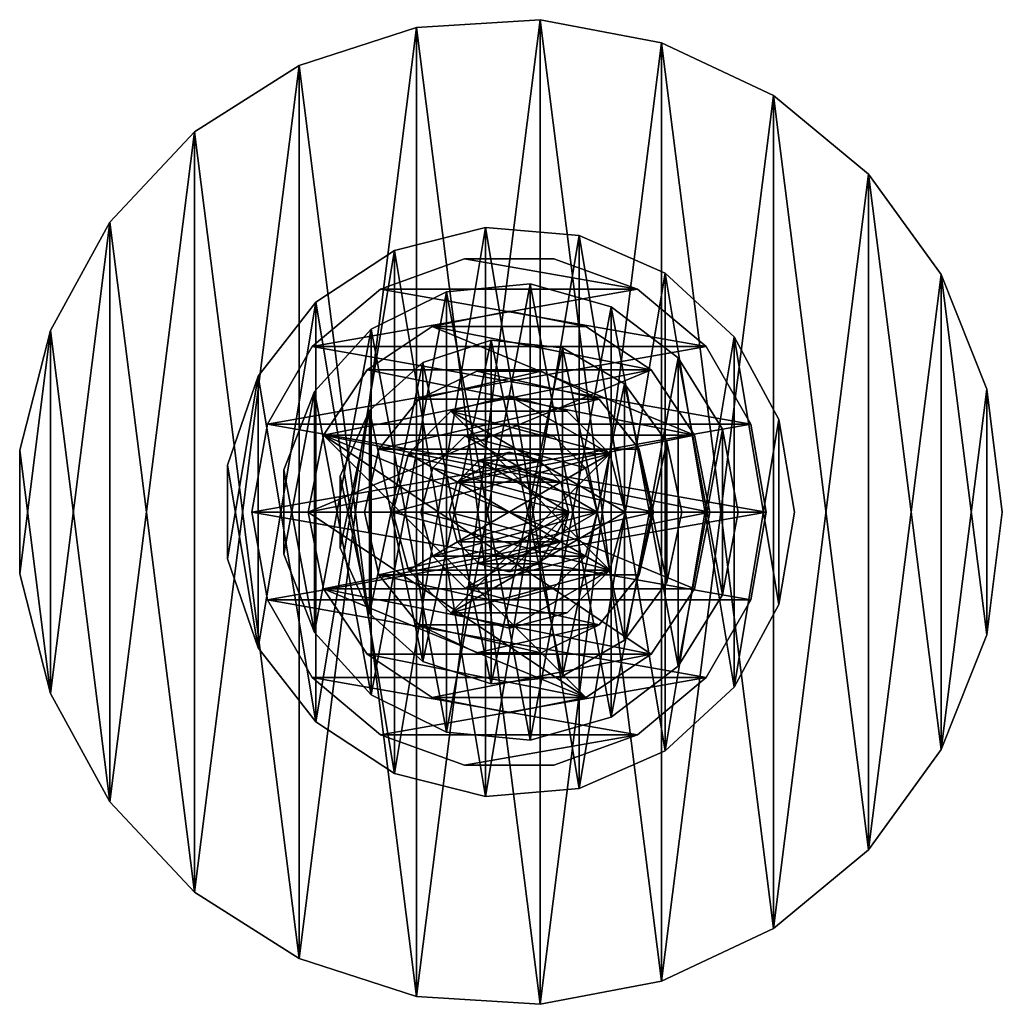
# Model space of a CAD drawing. Extents: x -347 to 350, y -349 to 349.
import ezdxf

# ---------------------------------------------------------------- set-up
doc = ezdxf.new("R2010")
doc.units = 0
doc.layers.add('T_GESTELL_aluminium', color=9, linetype='Continuous')
doc.layers.add('T_PLATTE_rot', color=1, linetype='Continuous')

msp = doc.modelspace()

# ---------------------------------------------------------------- meshes
at = {"layer": 'T_GESTELL_aluminium'}
mesh = msp.add_polyface(dxfattribs=at)
corners = [(202.5, 0), (191.53, 65.75), (159.8, 124.38), (110.76, 169.53), (49.71, 196.3), (-16.72, 201.81), (-81.34, 185.44), (-137.15, 148.98), (-178.09, 96.38), (-199.74, 33.33), (-199.74, -33.33), (-178.09, -96.38), (-137.15, -148.98), (-81.34, -185.44), (-16.72, -201.81), (49.71, -196.3), (110.76, -169.53), (159.8, -124.38), (191.53, -65.75), (202.5, 0, 15), (191.53, -65.75, 15), (159.8, -124.38, 15), (110.76, -169.53, 15), (49.71, -196.3, 15), (-16.72, -201.81, 15), (-81.34, -185.44, 15), (-137.15, -148.98, 15), (-178.09, -96.38, 15), (-199.74, -33.33, 15), (-199.74, 33.33, 15), (-178.09, 96.38, 15), (-137.15, 148.98, 15), (-81.34, 185.44, 15), (-16.72, 201.81, 15), (49.71, 196.3, 15), (110.76, 169.53, 15), (159.8, 124.38, 15), (191.53, 65.75, 15)]
mesh.append_faces([[corners[k] for k in face] for face in [(1, 37, 0), (34, 3, 4), (33, 4, 5), (32, 5, 6), (31, 6, 7), (30, 7, 8), (29, 8, 9), (28, 9, 10), (27, 10, 11), (26, 11, 12), (25, 12, 13), (24, 13, 14), (23, 14, 15), (22, 15, 16), (21, 16, 17), (20, 17, 18), (19, 18, 0)]])
mesh.append_faces([[corners[k] for k in face] for face in [(36, 2, 35), (35, 2, 3)]], dxfattribs={"vtx0": -1})
mesh.append_faces([[corners[k] for k in face] for face in [(35, 3, 34), (34, 4, 33), (33, 5, 32), (32, 6, 31), (31, 7, 30), (30, 8, 29), (29, 9, 28), (28, 10, 27), (27, 11, 26), (26, 12, 25), (25, 13, 24), (24, 14, 23), (23, 15, 22), (22, 16, 21), (21, 17, 20), (20, 18, 19), (2, 18, 17), (5, 14, 13), (8, 11, 10), (21, 37, 36), (24, 33, 32), (27, 30, 29)]], dxfattribs={"vtx0": -1, "vtx1": -1})
mesh.append_faces([[corners[k] for k in face] for face in [(7, 6, 12), (2, 17, 3), (5, 13, 6), (9, 8, 10), (26, 25, 31), (21, 36, 22), (24, 32, 25), (28, 27, 29)]], dxfattribs={"vtx0": -1, "vtx1": -1, "vtx2": -1})
mesh.append_faces([[corners[k] for k in face] for face in [(0, 18, 1), (1, 18, 2), (15, 14, 5), (12, 11, 8), (19, 37, 20), (20, 37, 21), (34, 33, 24), (31, 30, 27)]], dxfattribs={"vtx0": -1, "vtx2": -1})
mesh.append_faces([[corners[k] for k in face] for face in [(3, 17, 16), (6, 13, 12), (22, 36, 35), (25, 32, 31)]], dxfattribs={"vtx1": -1})
mesh.append_faces([[corners[k] for k in face] for face in [(37, 19, 0), (15, 3, 16), (15, 4, 3), (15, 5, 4), (34, 22, 35), (34, 23, 22), (34, 24, 23)]], dxfattribs={"vtx1": -1, "vtx2": -1})
mesh.append_faces([[corners[k] for k in face] for face in [(1, 36, 37), (1, 2, 36), (7, 12, 8), (26, 31, 27)]], dxfattribs={"vtx2": -1})
mesh = msp.add_polyface(dxfattribs=at)
corners = [(182.5, 0, 15), (171.49, 62.42, 15), (139.8, 117.31, 15), (91.25, 158.05, 15), (31.69, 179.73, 15), (-31.69, 179.73, 15), (-91.25, 158.05, 15), (-139.8, 117.31, 15), (-171.49, 62.42, 15), (-182.5, 0, 15), (-171.49, -62.42, 15), (-139.8, -117.31, 15), (-91.25, -158.05, 15), (-31.69, -179.73, 15), (31.69, -179.73, 15), (91.25, -158.05, 15), (139.8, -117.31, 15), (171.49, -62.42, 15), (182.5, 0, 20), (171.49, -62.42, 20), (139.8, -117.31, 20), (91.25, -158.05, 20), (31.69, -179.73, 20), (-31.69, -179.73, 20), (-91.25, -158.05, 20), (-139.8, -117.31, 20), (-171.49, -62.42, 20), (-182.5, 0, 20), (-171.49, 62.42, 20), (-139.8, 117.31, 20), (-91.25, 158.05, 20), (-31.69, 179.73, 20), (31.69, 179.73, 20), (91.25, 158.05, 20), (139.8, 117.31, 20), (171.49, 62.42, 20)]
mesh.append_faces([[corners[k] for k in face] for face in [(1, 35, 0), (32, 3, 4), (31, 4, 5), (30, 5, 6), (29, 6, 7), (28, 7, 8), (27, 8, 9), (26, 9, 10), (25, 10, 11), (24, 11, 12), (23, 12, 13), (22, 13, 14), (21, 14, 15), (20, 15, 16), (19, 16, 17), (18, 17, 0)]])
mesh.append_faces([[corners[k] for k in face] for face in [(34, 2, 33), (33, 2, 3)]], dxfattribs={"vtx0": -1})
mesh.append_faces([[corners[k] for k in face] for face in [(33, 3, 32), (32, 4, 31), (31, 5, 30), (30, 6, 29), (29, 7, 28), (28, 8, 27), (27, 9, 26), (26, 10, 25), (25, 11, 24), (24, 12, 23), (23, 13, 22), (22, 14, 21), (21, 15, 20), (20, 16, 19), (19, 17, 18), (12, 16, 15), (2, 8, 7), (30, 34, 33), (20, 26, 25)]], dxfattribs={"vtx0": -1, "vtx1": -1})
mesh.append_faces([[corners[k] for k in face] for face in [(13, 12, 15), (5, 4, 3), (2, 7, 3), (31, 30, 33), (23, 22, 21), (20, 25, 21)]], dxfattribs={"vtx0": -1, "vtx1": -1, "vtx2": -1})
mesh.append_faces([[corners[k] for k in face] for face in [(17, 16, 10), (10, 16, 11), (11, 16, 12), (9, 8, 0), (0, 8, 1), (1, 8, 2), (35, 34, 29), (29, 34, 30), (27, 26, 18), (18, 26, 19), (19, 26, 20)]], dxfattribs={"vtx0": -1, "vtx2": -1})
mesh.append_faces([[corners[k] for k in face] for face in [(3, 7, 6), (21, 25, 24)]], dxfattribs={"vtx1": -1})
mesh.append_faces([[corners[k] for k in face] for face in [(35, 18, 0), (17, 10, 9), (13, 15, 14), (5, 3, 6), (35, 28, 27), (35, 29, 28), (31, 33, 32), (23, 21, 24)]], dxfattribs={"vtx1": -1, "vtx2": -1})
mesh.append_faces([[corners[k] for k in face] for face in [(1, 34, 35), (1, 2, 34), (17, 9, 0), (35, 27, 18)]], dxfattribs={"vtx2": -1})
mesh = msp.add_polyface(dxfattribs=at)
corners = [(162.5, 0, 20), (151.53, 58.7, 20), (120.09, 109.48, 20), (72.43, 145.46, 20), (14.99, 161.81, 20), (-44.47, 156.3, 20), (-97.93, 129.68, 20), (-138.16, 85.55, 20), (-159.73, 29.86, 20), (-159.73, -29.86, 20), (-138.16, -85.55, 20), (-97.93, -129.68, 20), (-44.47, -156.3, 20), (14.99, -161.81, 20), (72.43, -145.46, 20), (120.09, -109.48, 20), (151.53, -58.7, 20), (162.5, 0, 25), (151.53, -58.7, 25), (120.09, -109.48, 25), (72.43, -145.46, 25), (14.99, -161.81, 25), (-44.47, -156.3, 25), (-97.93, -129.68, 25), (-138.16, -85.55, 25), (-159.73, -29.86, 25), (-159.73, 29.86, 25), (-138.16, 85.55, 25), (-97.93, 129.68, 25), (-44.47, 156.3, 25), (14.99, 161.81, 25), (72.43, 145.46, 25), (120.09, 109.48, 25), (151.53, 58.7, 25)]
mesh.append_faces([[corners[k] for k in face] for face in [(1, 33, 0), (31, 3, 30), (28, 5, 6), (27, 6, 7), (26, 7, 8), (25, 8, 9), (24, 9, 10), (23, 10, 11), (22, 11, 12), (21, 12, 13), (20, 13, 14)]])
mesh.append_faces([[corners[k] for k in face] for face in [(32, 2, 3), (30, 4, 29), (29, 4, 5), (18, 16, 17), (17, 16, 0)]], dxfattribs={"vtx0": -1})
mesh.append_faces([[corners[k] for k in face] for face in [(29, 5, 28), (28, 6, 27), (27, 7, 26), (26, 8, 25), (25, 9, 24), (24, 10, 23), (23, 11, 22), (22, 12, 21), (21, 13, 20), (2, 16, 15), (5, 13, 12), (7, 10, 9), (19, 33, 32), (22, 30, 29), (24, 27, 26)]], dxfattribs={"vtx0": -1, "vtx1": -1})
mesh.append_faces([[corners[k] for k in face] for face in [(8, 7, 9), (25, 24, 26)]], dxfattribs={"vtx0": -1, "vtx1": -1, "vtx2": -1})
mesh.append_faces([[corners[k] for k in face] for face in [(0, 16, 1), (1, 16, 2), (14, 13, 4), (4, 13, 5), (11, 10, 7), (17, 33, 18), (18, 33, 19), (31, 30, 21), (21, 30, 22), (28, 27, 24)]], dxfattribs={"vtx0": -1, "vtx2": -1})
mesh.append_faces([[corners[k] for k in face] for face in [(15, 20, 14)]], dxfattribs={"vtx1": -1})
mesh.append_faces([[corners[k] for k in face] for face in [(31, 32, 3), (33, 17, 0), (14, 2, 15), (14, 3, 2), (14, 4, 3), (11, 5, 12), (11, 6, 5), (11, 7, 6), (31, 19, 32), (31, 20, 19), (31, 21, 20), (28, 22, 29), (28, 23, 22), (28, 24, 23)]], dxfattribs={"vtx1": -1, "vtx2": -1})
mesh.append_faces([[corners[k] for k in face] for face in [(1, 32, 33), (1, 2, 32), (3, 4, 30), (15, 19, 20), (15, 18, 19), (15, 16, 18)]], dxfattribs={"vtx2": -1})
mesh = msp.add_polyface(dxfattribs=at)
corners = [(142.5, 0, 25), (131.65, 54.53, 25), (100.76, 100.76, 25), (54.53, 131.65, 25), (0, 142.5, 25), (-54.53, 131.65, 25), (-100.76, 100.76, 25), (-131.65, 54.53, 25), (-142.5, 0, 25), (-131.65, -54.53, 25), (-100.76, -100.76, 25), (-54.53, -131.65, 25), (0, -142.5, 25), (54.53, -131.65, 25), (100.76, -100.76, 25), (131.65, -54.53, 25), (142.5, 0, 30), (131.65, -54.53, 30), (100.76, -100.76, 30), (54.53, -131.65, 30), (0, -142.5, 30), (-54.53, -131.65, 30), (-100.76, -100.76, 30), (-131.65, -54.53, 30), (-142.5, 0, 30), (-131.65, 54.53, 30), (-100.76, 100.76, 30), (-54.53, 131.65, 30), (0, 142.5, 30), (54.53, 131.65, 30), (100.76, 100.76, 30), (131.65, 54.53, 30)]
mesh.append_faces([[corners[k] for k in face] for face in [(1, 31, 0), (28, 3, 4), (27, 4, 5), (26, 5, 6), (25, 6, 7), (24, 7, 8), (23, 8, 9), (22, 9, 10), (21, 10, 11), (20, 11, 12), (19, 12, 13), (18, 13, 14), (17, 14, 15), (16, 15, 0)]])
mesh.append_faces([[corners[k] for k in face] for face in [(30, 2, 29), (29, 2, 3), (17, 16, 25)]], dxfattribs={"vtx0": -1})
mesh.append_faces([[corners[k] for k in face] for face in [(29, 3, 28), (28, 4, 27), (27, 5, 26), (26, 6, 25), (25, 7, 24), (24, 8, 23), (23, 9, 22), (22, 10, 21), (21, 11, 20), (20, 12, 19), (19, 13, 18), (18, 14, 17), (17, 15, 16), (11, 14, 13), (2, 8, 7), (31, 26, 25), (19, 24, 23)]], dxfattribs={"vtx0": -1, "vtx1": -1})
mesh.append_faces([[corners[k] for k in face] for face in [(12, 11, 13), (3, 5, 4), (18, 17, 25), (27, 29, 28), (16, 31, 25), (19, 21, 20)]], dxfattribs={"vtx0": -1, "vtx1": -1, "vtx2": -1})
mesh.append_faces([[corners[k] for k in face] for face in [(15, 14, 9), (9, 14, 10), (10, 14, 11), (9, 8, 0), (0, 8, 1), (1, 8, 2), (6, 5, 2), (2, 5, 3), (30, 29, 27), (27, 26, 31), (25, 24, 19), (22, 21, 19)]], dxfattribs={"vtx0": -1, "vtx2": -1})
mesh.append_faces([[corners[k] for k in face] for face in [(31, 16, 0), (6, 2, 7), (22, 19, 23)]], dxfattribs={"vtx1": -1, "vtx2": -1})
mesh.append_faces([[corners[k] for k in face] for face in [(1, 30, 31), (1, 2, 30), (15, 9, 0), (18, 25, 19), (30, 27, 31)]], dxfattribs={"vtx2": -1})
mesh = msp.add_polyface(dxfattribs=at)
corners = [(122.5, 0, 30), (111.91, 49.83, 30), (81.97, 91.04, 30), (37.85, 116.5, 30), (-12.8, 121.83, 30), (-61.25, 106.09, 30), (-99.1, 72, 30), (-119.82, 25.47, 30), (-119.82, -25.47, 30), (-99.1, -72, 30), (-61.25, -106.09, 30), (-12.8, -121.83, 30), (37.85, -116.5, 30), (81.97, -91.04, 30), (111.91, -49.83, 30), (122.5, 0, 35), (111.91, -49.83, 35), (81.97, -91.04, 35), (37.85, -116.5, 35), (-12.8, -121.83, 35), (-61.25, -106.09, 35), (-99.1, -72, 35), (-119.82, -25.47, 35), (-119.82, 25.47, 35), (-99.1, 72, 35), (-61.25, 106.09, 35), (-12.8, 121.83, 35), (37.85, 116.5, 35), (81.97, 91.04, 35), (111.91, 49.83, 35)]
mesh.append_faces([[corners[k] for k in face] for face in [(1, 29, 0), (26, 3, 4), (25, 4, 5), (24, 5, 6), (23, 6, 7), (22, 7, 8), (21, 8, 9), (20, 9, 10), (19, 10, 11), (18, 11, 12), (17, 12, 13), (16, 13, 14), (15, 14, 0)]])
mesh.append_faces([[corners[k] for k in face] for face in [(28, 2, 27), (27, 2, 3)]], dxfattribs={"vtx0": -1})
mesh.append_faces([[corners[k] for k in face] for face in [(27, 3, 26), (26, 4, 25), (25, 5, 24), (24, 6, 23), (23, 7, 22), (22, 8, 21), (21, 9, 20), (20, 10, 19), (19, 11, 18), (18, 12, 17), (17, 13, 16), (16, 14, 15), (1, 14, 13), (5, 11, 10), (16, 29, 28), (20, 26, 25)]], dxfattribs={"vtx0": -1, "vtx1": -1})
mesh.append_faces([[corners[k] for k in face] for face in [(3, 2, 12), (1, 13, 2), (7, 6, 9), (5, 10, 6), (18, 17, 27), (16, 28, 17), (22, 21, 24), (20, 25, 21)]], dxfattribs={"vtx0": -1, "vtx1": -1, "vtx2": -1})
mesh.append_faces([[corners[k] for k in face] for face in [(0, 14, 1), (12, 11, 4), (4, 11, 5), (15, 29, 16), (27, 26, 19), (19, 26, 20)]], dxfattribs={"vtx0": -1, "vtx2": -1})
mesh.append_faces([[corners[k] for k in face] for face in [(2, 13, 12), (6, 10, 9), (17, 28, 27), (21, 25, 24)]], dxfattribs={"vtx1": -1})
mesh.append_faces([[corners[k] for k in face] for face in [(29, 15, 0), (7, 9, 8), (22, 24, 23)]], dxfattribs={"vtx1": -1, "vtx2": -1})
mesh.append_faces([[corners[k] for k in face] for face in [(1, 28, 29), (1, 2, 28), (3, 12, 4), (18, 27, 19)]], dxfattribs={"vtx2": -1})
mesh = msp.add_polyface(dxfattribs=at)
corners = [(102.5, 0, 35), (92.35, 44.47, 35), (63.91, 80.14, 35), (22.81, 99.93, 35), (-22.81, 99.93, 35), (-63.91, 80.14, 35), (-92.35, 44.47, 35), (-102.5, 0, 35), (-92.35, -44.47, 35), (-63.91, -80.14, 35), (-22.81, -99.93, 35), (22.81, -99.93, 35), (63.91, -80.14, 35), (92.35, -44.47, 35), (102.5, 0, 40), (92.35, -44.47, 40), (63.91, -80.14, 40), (22.81, -99.93, 40), (-22.81, -99.93, 40), (-63.91, -80.14, 40), (-92.35, -44.47, 40), (-102.5, 0, 40), (-92.35, 44.47, 40), (-63.91, 80.14, 40), (-22.81, 99.93, 40), (22.81, 99.93, 40), (63.91, 80.14, 40), (92.35, 44.47, 40)]
mesh.append_faces([[corners[k] for k in face] for face in [(1, 27, 0), (24, 3, 4), (23, 4, 5), (22, 5, 6), (21, 6, 7), (20, 7, 8), (19, 8, 9), (18, 9, 10), (17, 10, 11), (16, 11, 12), (15, 12, 13), (14, 13, 0)]])
mesh.append_faces([[corners[k] for k in face] for face in [(26, 2, 25), (25, 2, 3)]], dxfattribs={"vtx0": -1})
mesh.append_faces([[corners[k] for k in face] for face in [(25, 3, 24), (24, 4, 23), (23, 5, 22), (22, 6, 21), (21, 7, 20), (20, 8, 19), (19, 9, 18), (18, 10, 17), (17, 11, 16), (16, 12, 15), (15, 13, 14), (0, 7, 6), (14, 21, 20)]], dxfattribs={"vtx0": -1, "vtx1": -1})
mesh.append_faces([[corners[k] for k in face] for face in [(10, 12, 11), (1, 0, 6), (3, 5, 4), (24, 26, 25), (15, 14, 20), (17, 19, 18)]], dxfattribs={"vtx0": -1, "vtx1": -1, "vtx2": -1})
mesh.append_faces([[corners[k] for k in face] for face in [(13, 12, 8), (8, 12, 9), (9, 12, 10), (8, 7, 0), (6, 5, 2), (2, 5, 3), (27, 26, 22), (22, 26, 23), (23, 26, 24), (22, 21, 14), (20, 19, 16), (16, 19, 17)]], dxfattribs={"vtx0": -1, "vtx2": -1})
mesh.append_faces([[corners[k] for k in face] for face in [(27, 14, 0)]], dxfattribs={"vtx1": -1, "vtx2": -1})
mesh.append_faces([[corners[k] for k in face] for face in [(1, 26, 27), (1, 2, 26), (13, 8, 0), (1, 6, 2), (27, 22, 14), (15, 20, 16)]], dxfattribs={"vtx2": -1})
mesh = msp.add_polyface(dxfattribs=at)
corners = [(82.5, 0, 40), (71.45, 41.25, 40), (41.25, 71.45, 40), (0, 82.5, 40), (-41.25, 71.45, 40), (-71.45, 41.25, 40), (-82.5, 0, 40), (-71.45, -41.25, 40), (-41.25, -71.45, 40), (0, -82.5, 40), (41.25, -71.45, 40), (71.45, -41.25, 40), (82.5, 0, 45), (71.45, -41.25, 45), (41.25, -71.45, 45), (0, -82.5, 45), (-41.25, -71.45, 45), (-71.45, -41.25, 45), (-82.5, 0, 45), (-71.45, 41.25, 45), (-41.25, 71.45, 45), (0, 82.5, 45), (41.25, 71.45, 45), (71.45, 41.25, 45)]
mesh.append_faces([[corners[k] for k in face] for face in [(1, 23, 0), (20, 3, 4), (19, 4, 5), (18, 5, 6), (17, 6, 7), (16, 7, 8), (15, 8, 9), (14, 9, 10), (13, 10, 11), (12, 11, 0)]])
mesh.append_faces([[corners[k] for k in face] for face in [(22, 2, 21), (21, 2, 3), (1, 0, 4), (13, 12, 16)]], dxfattribs={"vtx0": -1})
mesh.append_faces([[corners[k] for k in face] for face in [(21, 3, 20), (20, 4, 19), (19, 5, 18), (18, 6, 17), (17, 7, 16), (16, 8, 15), (15, 9, 14), (14, 10, 13), (13, 11, 12), (11, 9, 8), (11, 6, 5), (23, 21, 20), (23, 18, 17)]], dxfattribs={"vtx0": -1, "vtx1": -1})
mesh.append_faces([[corners[k] for k in face] for face in [(2, 1, 4), (4, 0, 11), (14, 13, 16), (16, 12, 23)]], dxfattribs={"vtx0": -1, "vtx1": -1, "vtx2": -1})
mesh.append_faces([[corners[k] for k in face] for face in [(10, 9, 11), (7, 6, 11), (22, 21, 23), (19, 18, 23)]], dxfattribs={"vtx0": -1, "vtx2": -1})
mesh.append_faces([[corners[k] for k in face] for face in [(23, 12, 0), (2, 4, 3), (7, 11, 8), (4, 11, 5), (14, 16, 15), (19, 23, 20), (16, 23, 17)]], dxfattribs={"vtx1": -1, "vtx2": -1})
mesh.append_faces([[corners[k] for k in face] for face in [(1, 22, 23), (1, 2, 22)]], dxfattribs={"vtx2": -1})
mesh = msp.add_polyface(dxfattribs=at)
corners = [(62.5, 0, 45), (54.13, 31.25, 45), (31.25, 54.13, 45), (0, 62.5, 45), (-31.25, 54.13, 45), (-54.13, 31.25, 45), (-62.5, 0, 45), (-54.13, -31.25, 45), (-31.25, -54.13, 45), (0, -62.5, 45), (31.25, -54.13, 45), (54.13, -31.25, 45), (62.5, 0, 50), (54.13, -31.25, 50), (31.25, -54.13, 50), (0, -62.5, 50), (-31.25, -54.13, 50), (-54.13, -31.25, 50), (-62.5, 0, 50), (-54.13, 31.25, 50), (-31.25, 54.13, 50), (0, 62.5, 50), (31.25, 54.13, 50), (54.13, 31.25, 50)]
mesh.append_faces([[corners[k] for k in face] for face in [(1, 23, 0), (20, 3, 4), (19, 4, 5), (18, 5, 6), (17, 6, 7), (16, 7, 8), (15, 8, 9), (14, 9, 10), (13, 10, 11), (12, 11, 0)]])
mesh.append_faces([[corners[k] for k in face] for face in [(22, 2, 21), (21, 2, 3)]], dxfattribs={"vtx0": -1})
mesh.append_faces([[corners[k] for k in face] for face in [(21, 3, 20), (20, 4, 19), (19, 5, 18), (18, 6, 17), (17, 7, 16), (16, 8, 15), (15, 9, 14), (14, 10, 13), (13, 11, 12), (0, 5, 4), (12, 19, 18)]], dxfattribs={"vtx0": -1, "vtx1": -1})
mesh.append_faces([[corners[k] for k in face] for face in [(8, 10, 9), (1, 0, 4), (4, 3, 2), (20, 22, 21), (14, 16, 15)]], dxfattribs={"vtx0": -1, "vtx1": -1, "vtx2": -1})
mesh.append_faces([[corners[k] for k in face] for face in [(11, 10, 8), (6, 5, 0), (23, 22, 20), (20, 19, 12), (17, 16, 12), (12, 16, 13), (13, 16, 14)]], dxfattribs={"vtx0": -1, "vtx2": -1})
mesh.append_faces([[corners[k] for k in face] for face in [(23, 12, 0), (11, 7, 6), (11, 8, 7), (17, 12, 18)]], dxfattribs={"vtx1": -1, "vtx2": -1})
mesh.append_faces([[corners[k] for k in face] for face in [(1, 22, 23), (1, 2, 22), (11, 6, 0), (1, 4, 2), (23, 20, 12)]], dxfattribs={"vtx2": -1})
mesh = msp.add_polyface(dxfattribs=at)
corners = [(42.5, 0, 50), (36.81, 21.25, 50), (21.25, 36.81, 50), (0, 42.5, 50), (-21.25, 36.81, 50), (-36.81, 21.25, 50), (-42.5, 0, 50), (-36.81, -21.25, 50), (-21.25, -36.81, 50), (0, -42.5, 50), (21.25, -36.81, 50), (36.81, -21.25, 50), (42.5, 0, 1070), (36.81, -21.25, 1070), (21.25, -36.81, 1070), (0, -42.5, 1070), (-21.25, -36.81, 1070), (-36.81, -21.25, 1070), (-42.5, 0, 1070), (-36.81, 21.25, 1070), (-21.25, 36.81, 1070), (0, 42.5, 1070), (21.25, 36.81, 1070), (36.81, 21.25, 1070)]
mesh.append_faces([[corners[k] for k in face] for face in [(1, 23, 0), (20, 3, 4), (19, 4, 5), (18, 5, 6), (17, 6, 7), (16, 7, 8), (15, 8, 9), (14, 9, 10), (13, 10, 11), (12, 11, 0)]])
mesh.append_faces([[corners[k] for k in face] for face in [(22, 2, 21), (21, 2, 3)]], dxfattribs={"vtx0": -1})
mesh.append_faces([[corners[k] for k in face] for face in [(21, 3, 20), (20, 4, 19), (19, 5, 18), (18, 6, 17), (17, 7, 16), (16, 8, 15), (15, 9, 14), (14, 10, 13), (13, 11, 12), (12, 19, 18), (12, 16, 15)]], dxfattribs={"vtx0": -1, "vtx1": -1})
mesh.append_faces([[corners[k] for k in face] for face in [(8, 10, 9), (3, 5, 4), (20, 22, 21), (14, 13, 12)]], dxfattribs={"vtx0": -1, "vtx1": -1, "vtx2": -1})
mesh.append_faces([[corners[k] for k in face] for face in [(11, 10, 8), (6, 5, 0), (0, 5, 1), (1, 5, 2), (2, 5, 3), (23, 22, 20), (20, 19, 12), (17, 16, 12)]], dxfattribs={"vtx0": -1, "vtx2": -1})
mesh.append_faces([[corners[k] for k in face] for face in [(23, 12, 0), (11, 7, 6), (11, 8, 7), (17, 12, 18), (14, 12, 15)]], dxfattribs={"vtx1": -1, "vtx2": -1})
mesh.append_faces([[corners[k] for k in face] for face in [(1, 22, 23), (1, 2, 22), (11, 6, 0), (23, 20, 12)]], dxfattribs={"vtx2": -1})
at = {"layer": 'T_PLATTE_rot'}
mesh = msp.add_polyface(dxfattribs=at)
corners = [(350, 0, 1100), (339, -87.04, 1100), (306.71, -168.61, 1100), (255.14, -239.59, 1100), (187.54, -295.51, 1100), (108.16, -332.87, 1100), (21.98, -349.31, 1100), (-65.58, -343.8, 1100), (-149.02, -316.69, 1100), (-223.1, -269.68, 1100), (-283.16, -205.72, 1100), (-325.42, -128.84, 1100), (-347.24, -43.87, 1100), (-347.24, 43.87, 1100), (-325.42, 128.84, 1100), (-283.16, 205.72, 1100), (-223.1, 269.68, 1100), (-149.02, 316.69, 1100), (-65.58, 343.8, 1100), (21.98, 349.31, 1100), (108.16, 332.87, 1100), (187.54, 295.51, 1100), (255.14, 239.59, 1100), (306.71, 168.61, 1100), (339, 87.04, 1100), (350, 0, 1070), (339, 87.04, 1070), (306.71, 168.61, 1070), (255.14, 239.59, 1070), (187.54, 295.51, 1070), (108.16, 332.87, 1070), (21.98, 349.31, 1070), (-65.58, 343.8, 1070), (-149.02, 316.69, 1070), (-223.1, 269.68, 1070), (-283.16, 205.72, 1070), (-325.42, 128.84, 1070), (-347.24, 43.87, 1070), (-347.24, -43.87, 1070), (-325.42, -128.84, 1070), (-283.16, -205.72, 1070), (-223.1, -269.68, 1070), (-149.02, -316.69, 1070), (-65.58, -343.8, 1070), (21.98, -349.31, 1070), (108.16, -332.87, 1070), (187.54, -295.51, 1070), (255.14, -239.59, 1070), (306.71, -168.61, 1070), (339, -87.04, 1070)]
mesh.append_faces([[corners[k] for k in face] for face in [(1, 49, 0), (46, 3, 4), (42, 7, 8), (41, 8, 9), (40, 9, 10), (39, 10, 11), (38, 11, 12), (34, 15, 16), (33, 16, 17), (32, 17, 18), (31, 18, 19), (27, 22, 23), (26, 23, 24), (25, 24, 0)]])
mesh.append_faces([[corners[k] for k in face] for face in [(48, 2, 47), (47, 2, 3), (45, 6, 44), (44, 6, 43), (43, 6, 7), (36, 14, 35), (35, 14, 15), (30, 21, 29), (29, 21, 28), (28, 21, 22)]], dxfattribs={"vtx0": -1})
mesh.append_faces([[corners[k] for k in face] for face in [(47, 3, 46), (43, 7, 42), (42, 8, 41), (41, 9, 40), (40, 10, 39), (39, 11, 38), (35, 15, 34), (34, 16, 33), (33, 17, 32), (32, 18, 31), (28, 22, 27), (27, 23, 26), (26, 24, 25), (26, 49, 48), (28, 47, 46), (32, 44, 43), (34, 41, 40), (1, 24, 23), (3, 22, 21), (7, 19, 18), (9, 16, 15)]], dxfattribs={"vtx0": -1, "vtx1": -1})
mesh.append_faces([[corners[k] for k in face] for face in [(27, 26, 48), (30, 29, 45), (28, 46, 29), (36, 35, 39), (34, 40, 35), (39, 38, 37), (2, 1, 23), (5, 4, 20), (3, 21, 4), (11, 10, 14), (9, 15, 10), (14, 13, 12)]], dxfattribs={"vtx0": -1, "vtx1": -1, "vtx2": -1})
mesh.append_faces([[corners[k] for k in face] for face in [(25, 49, 26), (48, 47, 28), (45, 44, 31), (31, 44, 32), (42, 41, 34), (0, 24, 1), (23, 22, 3), (20, 19, 6), (6, 19, 7), (17, 16, 9)]], dxfattribs={"vtx0": -1, "vtx2": -1})
mesh.append_faces([[corners[k] for k in face] for face in [(5, 46, 4), (13, 38, 12), (20, 31, 19), (29, 46, 45), (35, 40, 39), (4, 21, 20), (10, 15, 14)]], dxfattribs={"vtx1": -1})
mesh.append_faces([[corners[k] for k in face] for face in [(49, 25, 0), (42, 32, 43), (42, 33, 32), (42, 34, 33), (17, 7, 18), (17, 8, 7), (17, 9, 8)]], dxfattribs={"vtx1": -1, "vtx2": -1})
mesh.append_faces([[corners[k] for k in face] for face in [(1, 48, 49), (1, 2, 48), (5, 45, 46), (5, 6, 45), (13, 37, 38), (13, 36, 37), (13, 14, 36), (20, 30, 31), (20, 21, 30), (27, 48, 28), (30, 45, 31), (36, 39, 37), (2, 23, 3), (5, 20, 6), (11, 14, 12)]], dxfattribs={"vtx2": -1})

doc.saveas('drawing.dxf')
